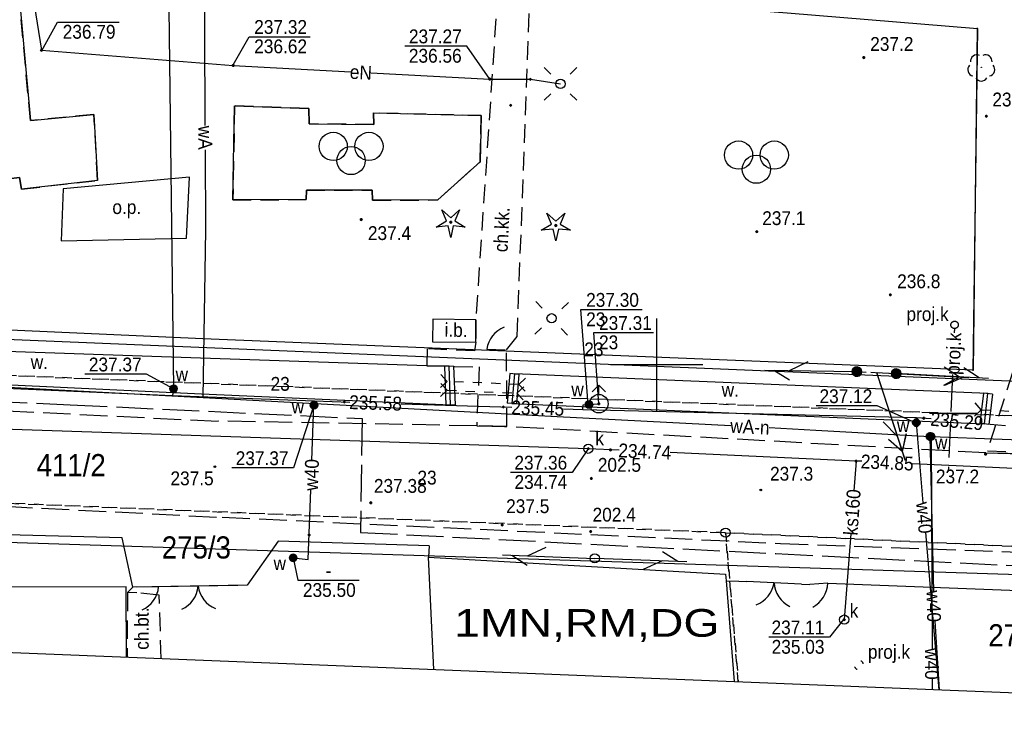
# Model space of a CAD drawing. Extents: x 6567718 to 6567944, y 5646915 to 5647067.
# Tile 2 of 6: x 6567765 to 6567819, y 5646930 to 5646969. Entities that reach past the tile are written whole.
import ezdxf
from ezdxf.enums import TextEntityAlignment as Align

# ---------------------------------------------------------------- set-up
doc = ezdxf.new("R2010")
doc.units = 0
doc.header["$MEASUREMENT"] = 0
for name, pattern in [('DGN_STYLE_2191', [1, -0.25, 0.5, -0.25]), ('DGN_STYLE_9021', [7.5, 3.75, 3.75]), ('KTCR02_05', [1.5, 1, -0.5]), ('KTJZ01_05', [2, 1.5, -0.5]), ('MZ050808', [0.8, 0.4, -0.4]), ('MZ052010', [1.5, 1, -0.5]), ('MZ05_512A', [1.75, -0.25, 0.5, -0.25, 0.5, -0.25]), ('SUPE_P_01_05', [2.5, 2, -0.5]), ('SUPK_P_01_05', [2.5, 2, -0.5])]:
    doc.linetypes.add(name, pattern=pattern)
for name, color, linetype in [('BDOT1', 7, 'CONTINUOUS'), ('EWID', 7, 'CONTINUOUS'), ('EWID_BUD', 7, 'CONTINUOUS'), ('GESUT1', 7, 'CONTINUOUS'), ('GESUT2', 7, 'CONTINUOUS'), ('PZAG', 7, 'CONTINUOUS'), ('REDAKCJA1', 7, 'CONTINUOUS')]:
    doc.layers.add(name, color=color, linetype=linetype)
doc.styles.add('STYLE-GEO_140', font='geo_140.shx', dxfattribs={"bigfont": 'geo_140big.shx'})
doc.styles.add('STYLE-SWISSNRW_1250', font='SWISSNRW_1250.shx')

# ---------------------------------------------------------------- blocks, each defined once
blk = doc.blocks.new('K100')
at = {"layer": 'REDAKCJA1', "color": 7, "linetype": 'Continuous'}
for p, q in [((0, -50), (0, 50)), ((50, 0), (-50, 0))]:
    blk.add_line(p, q, dxfattribs=at)
blk = doc.blocks.new('BUBS04_1')
at = {"layer": 'BDOT1', "color": 7, "linetype": 'Continuous'}
for centre in [(-1.92, 0.81), (1.88, 0.81), (-0.02, -0.69)]:
    blk.add_circle(centre, 1.5, dxfattribs=at)
blk = doc.blocks.new('BUBS00_1')
at = {"layer": 'BDOT1', "color": 7, "linetype": 'Continuous', "xscale": 1.700003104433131, "yscale": 1.700003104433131, "zscale": 1.700003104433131}
blk.add_blockref('BUBS04_1', (0, 0.1), dxfattribs=at)
blk = doc.blocks.new('KTOK04_1')
at = {"layer": 'BDOT1', "color": 7, "linetype": 'Continuous'}
blk.add_arc((5.07, -0.59), 5.1, 113.6742, 173.5133, dxfattribs=at)
blk = doc.blocks.new('KTOK02_3')
at = {"layer": 'BDOT1', "color": 7, "linetype": 'Continuous'}
for centre, radius, start, end in [((-5.08, -0.57), 5.1, 6.3344, 66.477), ((5.05, -0.57), 5.09, 113.4575, 173.73)]:
    blk.add_arc(centre, radius, start, end, dxfattribs=at)
blk = doc.blocks.new('KTOK04_2')
at = {"layer": 'BDOT1', "color": 7, "linetype": 'Continuous'}
blk.add_arc((5.06, -0.57), 5.1, 113.6744, 173.5135, dxfattribs=at)
blk = doc.blocks.new('KTOK02_4')
at = {"layer": 'BDOT1', "color": 7, "linetype": 'Continuous'}
for centre, radius, start, end in [((-5.07, -0.56), 5.1, 6.3349, 66.4775), ((5.06, -0.56), 5.09, 113.458, 173.7305)]:
    blk.add_arc(centre, radius, start, end, dxfattribs=at)
blk = doc.blocks.new('KTOK04_4')
at = {"layer": 'BDOT1', "color": 7, "linetype": 'Continuous'}
blk.add_arc((5.08, -0.59), 5.1, 113.6743, 173.5134, dxfattribs=at)
blk = doc.blocks.new('DWG_H0_10')
at = {"layer": 'BDOT1', "linetype": 'Continuous'}
blk.add_hatch(color=7, dxfattribs=at).paths.add_polyline_path([(-0.1, 0, 1), (0.1, 0, 1)], flags=16)
at = {"layer": 'BDOT1', "color": 7, "linetype": 'Continuous'}
blk.add_lwpolyline([(-0.1, 0, 1), (0.1, 0, 1)], format="xyb", close=True, dxfattribs=at)
blk = doc.blocks.new('OBOP01_1')
at = {"layer": 'BDOT1', "color": 7, "linetype": 'Continuous'}
blk.add_lwpolyline([(-0.97, 1.34), (0, 0.48), (0.97, 1.34), (0.46, 0.15), (1.58, -0.51), (0.28, -0.39), (0, -1.66), (-0.28, -0.39), (-1.58, -0.51), (-0.46, 0.15), (-0.97, 1.34)], dxfattribs=at)
blk.add_circle((0, 0), 0.1, dxfattribs=at)
blk.add_blockref('DWG_H0_10', (0, 0), dxfattribs=at)
blk = doc.blocks.new('OBOP02_1')
at = {"layer": 'BDOT1', "color": 7, "linetype": 'Continuous'}
blk.add_circle((0, 0), 0.01, dxfattribs=at)
for centre, start, end in [((-0.47, 0.65), 66, 186), ((0.47, 0.65), 354, 114), ((-0.76, -0.25), 138, 258), ((0.76, -0.25), 282, 42), ((0, -0.8), 210, 330)]:
    blk.add_arc(centre, 0.7, start, end, dxfattribs=at)
blk = doc.blocks.new('DWG_H0_11')
at = {"layer": 'BDOT1', "linetype": 'Continuous'}
blk.add_hatch(color=7, dxfattribs=at).paths.add_polyline_path([(0.09, 0, 1), (-0.09, 0, 1)], flags=16)
at = {"layer": 'BDOT1', "color": 7, "linetype": 'Continuous'}
blk.add_lwpolyline([(0.09, 0, 1), (-0.09, 0, 1)], format="xyb", close=True, dxfattribs=at)
blk = doc.blocks.new('RTPW01_1')
at = {"layer": 'BDOT1', "color": 7, "linetype": 'Continuous'}
blk.add_circle((0, 0), 0.09, dxfattribs=at)
blk.add_blockref('DWG_H0_11', (0, 0), dxfattribs=at)
blk = doc.blocks.new('DWG_H0_12')
at = {"layer": 'BDOT1', "linetype": 'Continuous'}
blk.add_hatch(color=7, dxfattribs=at).paths.add_polyline_path([(0.09, 0, 1), (-0.09, 0, 1)], flags=16)
at = {"layer": 'BDOT1', "color": 7, "linetype": 'Continuous'}
blk.add_lwpolyline([(0.09, 0, 1), (-0.09, 0, 1)], format="xyb", close=True, dxfattribs=at)
blk = doc.blocks.new('RTPW02_1')
at = {"layer": 'BDOT1', "color": 7, "linetype": 'Continuous'}
blk.add_circle((0, 0), 0.09, dxfattribs=at)
blk.add_blockref('DWG_H0_12', (0, 0), dxfattribs=at)
blk = doc.blocks.new('801_5')
at = {"layer": 'BDOT1', "linetype": 'Continuous'}
h = blk.add_hatch(color=7, dxfattribs=at)
edge = h.paths.add_edge_path()
edge.add_arc((-0.002, -0.004), 0.045, 0, 360)
at = {"layer": 'BDOT1', "color": 7, "linetype": 'Continuous'}
blk.add_circle((-0.002, -0.004), 0.045, dxfattribs=at)
blk = doc.blocks.new('DWG_H0_13')
at = {"layer": 'GESUT1', "linetype": 'Continuous'}
blk.add_hatch(color=235, dxfattribs=at).paths.add_polyline_path([(-0.85, 0.04, 1), (0.85, -0.04, 1)], flags=16)
at = {"layer": 'GESUT1', "color": 235, "linetype": 'Continuous'}
blk.add_lwpolyline([(-0.85, 0.04, 1), (0.85, -0.04, 1)], format="xyb", close=True, dxfattribs=at)
blk = doc.blocks.new('SUSM05_1')
at = {"layer": 'GESUT1', "color": 235, "linetype": 'Continuous'}
blk.add_circle((0, 0), 0.85, dxfattribs=at)
at = {"layer": 'GESUT1', "color": 235, "linetype": 'Continuous', "xscale": 0.9999882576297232, "yscale": 0.9999882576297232, "zscale": 0.9999882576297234, "rotation": 2.956602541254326}
blk.add_blockref('DWG_H0_13', (0, 0), dxfattribs=at)
blk = doc.blocks.new('DWG_H0_14')
at = {"layer": 'GESUT1', "linetype": 'Continuous'}
blk.add_hatch(color=235, dxfattribs=at).paths.add_polyline_path([(0.85, -0.04, 1), (-0.85, 0.04, 1)], flags=16)
at = {"layer": 'GESUT1', "color": 235, "linetype": 'Continuous'}
blk.add_lwpolyline([(0.85, -0.04, 1), (-0.85, 0.04, 1)], format="xyb", close=True, dxfattribs=at)
blk = doc.blocks.new('SUSM05_2')
at = {"layer": 'GESUT1', "color": 235, "linetype": 'Continuous'}
blk.add_circle((0, 0), 0.85, dxfattribs=at)
at = {"layer": 'GESUT1', "color": 235, "linetype": 'Continuous', "xscale": 0.9999882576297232, "yscale": 0.9999882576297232, "zscale": 0.9999882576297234, "rotation": 182.9566025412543}
blk.add_blockref('DWG_H0_14', (0, 0), dxfattribs=at)
blk = doc.blocks.new('SUSM01_2')
at = {"layer": 'GESUT1', "color": 235, "linetype": 'Continuous'}
for p, q in [((-1.77, 1.77), (-1.06, 1.06)), ((1.77, 1.77), (1.06, 1.06)), ((-1.77, -1.77), (-1.06, -1.06)), ((1.77, -1.77), (1.06, -1.06))]:
    blk.add_line(p, q, dxfattribs=at)
blk.add_circle((0, 0), 0.5, dxfattribs=at)
blk = doc.blocks.new('SUSM01_1')
at = {"layer": 'GESUT1', "color": 235, "linetype": 'Continuous'}
for p, q in [((-1.77, 1.77), (-1.06, 1.06)), ((1.77, 1.77), (1.06, 1.06)), ((-1.77, -1.77), (-1.06, -1.06)), ((1.77, -1.77), (1.06, -1.06))]:
    blk.add_line(p, q, dxfattribs=at)
blk.add_circle((0, 0), 0.5, dxfattribs=at)
blk = doc.blocks.new('SUSM04_1')
at = {"layer": 'GESUT1', "color": 235, "linetype": 'Continuous'}
blk.add_circle((0, 0), 0.5, dxfattribs=at)
blk = doc.blocks.new('BUIB04_1')
at = {"layer": 'GESUT1', "color": 235, "linetype": 'Continuous'}
blk.add_circle((0, 0), 0.5, dxfattribs=at)
blk = doc.blocks.new('SUPT01_1')
at = {"layer": 'GESUT1', "color": 30, "linetype": 'Continuous'}
for p, q in [((-0.01, 5), (-0.01, -5)), ((-0.01, 4), (-1.01, 2.3)), ((-0.01, 2.3), (0.99, 0.3))]:
    blk.add_line(p, q, dxfattribs=at)
blk = doc.blocks.new('SUPT00_1')
at = {"layer": 'GESUT1', "color": 30, "linetype": 'Continuous', "rotation": 270}
blk.add_blockref('SUPT01_1', (5, -0.01), dxfattribs=at)
blk = doc.blocks.new('SUPT01_2')
at = {"layer": 'GESUT1', "color": 30, "linetype": 'Continuous'}
for p, q in [((-0.01, 5), (-0.01, -5)), ((-0.01, 4), (-1.01, 2.3)), ((-0.01, 2.3), (0.99, 0.3))]:
    blk.add_line(p, q, dxfattribs=at)
blk = doc.blocks.new('SUPT00_2')
at = {"layer": 'GESUT1', "color": 30, "linetype": 'Continuous', "rotation": 270}
blk.add_blockref('SUPT01_2', (5, -0.01), dxfattribs=at)
blk = doc.blocks.new('SUPT01_4')
at = {"layer": 'GESUT1', "color": 30, "linetype": 'Continuous'}
for p, q in [((0, 5), (0, -5)), ((0, 4), (-1, 2.3)), ((0, 2.3), (1, 0.3))]:
    blk.add_line(p, q, dxfattribs=at)
blk = doc.blocks.new('SUPT00_4')
at = {"layer": 'GESUT1', "color": 30, "linetype": 'Continuous', "rotation": 270}
blk.add_blockref('SUPT01_4', (5, 0), dxfattribs=at)
blk = doc.blocks.new('SUPE04_6')
at = {"layer": 'GESUT1', "color": 230, "linetype": 'Continuous'}
for p, q in [((0.01, -5), (0.01, 5)), ((-0.99, 2.3), (0.01, 4)), ((0.01, 4), (1.01, 2.3))]:
    blk.add_line(p, q, dxfattribs=at)
blk = doc.blocks.new('SUPE00_6')
at = {"layer": 'GESUT1', "color": 230, "linetype": 'Continuous', "rotation": 270}
blk.add_blockref('SUPE04_6', (5, -0.01), dxfattribs=at)
blk = doc.blocks.new('SUPE04_7')
at = {"layer": 'GESUT1', "color": 230, "linetype": 'Continuous'}
for p, q in [((-0.01, -5), (-0.01, 5)), ((-1.01, 2.3), (-0.01, 4)), ((-0.01, 4), (0.99, 2.3))]:
    blk.add_line(p, q, dxfattribs=at)
blk = doc.blocks.new('SUPE00_7')
at = {"layer": 'GESUT1', "color": 230, "linetype": 'Continuous', "rotation": 270}
blk.add_blockref('SUPE04_7', (4.99, -0.02), dxfattribs=at)
blk = doc.blocks.new('SUPT01_5')
at = {"layer": 'GESUT1', "color": 30, "linetype": 'Continuous'}
for p, q in [((-0.01, 5), (-0.01, -5)), ((-0.01, 4), (-1.01, 2.3)), ((-0.01, 2.3), (0.99, 0.3))]:
    blk.add_line(p, q, dxfattribs=at)
blk = doc.blocks.new('SUPT00_5')
at = {"layer": 'GESUT1', "color": 30, "linetype": 'Continuous', "rotation": 270}
blk.add_blockref('SUPT01_5', (5, -0.01), dxfattribs=at)
blk = doc.blocks.new('SUPT01_6')
at = {"layer": 'GESUT1', "color": 30, "linetype": 'Continuous'}
for p, q in [((0, 4.99), (0, -5.01)), ((0, 3.99), (-1, 2.29)), ((0, 2.29), (1, 0.29))]:
    blk.add_line(p, q, dxfattribs=at)
blk = doc.blocks.new('SUPT00_6')
at = {"layer": 'GESUT1', "color": 30, "linetype": 'Continuous', "rotation": 270}
blk.add_blockref('SUPT01_6', (5.01, 0), dxfattribs=at)
blk = doc.blocks.new('DWG_H0_15')
at = {"layer": 'GESUT1', "linetype": 'Continuous'}
blk.add_hatch(color=202, dxfattribs=at).paths.add_polyline_path([(0, -0.4, 1), (0, 0.4, 1)], flags=16)
at = {"layer": 'GESUT1', "color": 202, "linetype": 'Continuous'}
blk.add_lwpolyline([(0, -0.4, 1), (0, 0.4, 1)], format="xyb", close=True, dxfattribs=at)
blk = doc.blocks.new('SUUS25_1')
at = {"layer": 'GESUT1', "color": 202, "linetype": 'Continuous'}
blk.add_circle((0, 0), 0.4, dxfattribs=at)
at = {"layer": 'GESUT1', "color": 202, "linetype": 'Continuous', "xscale": 0.9999999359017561, "yscale": 0.9999999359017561, "zscale": 0.9999999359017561, "rotation": 89.75187085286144}
blk.add_blockref('DWG_H0_15', (0, 0), dxfattribs=at)
blk = doc.blocks.new('DWG_H0_22')
at = {"layer": 'GESUT1', "linetype": 'Continuous'}
blk.add_hatch(color=202, dxfattribs=at).paths.add_polyline_path([(0.4, 0, 1), (-0.4, 0, 1)], flags=16)
at = {"layer": 'GESUT1', "color": 202, "linetype": 'Continuous'}
blk.add_lwpolyline([(0.4, 0, 1), (-0.4, 0, 1)], format="xyb", close=True, dxfattribs=at)
blk = doc.blocks.new('SUUS25_7')
at = {"layer": 'GESUT1', "color": 202, "linetype": 'Continuous'}
blk.add_circle((0, 0), 0.4, dxfattribs=at)
blk.add_blockref('DWG_H0_22', (0, 0), dxfattribs=at)
blk = doc.blocks.new('SUUS22_1')
at = {"layer": 'GESUT1', "color": 202, "linetype": 'Continuous'}
blk.add_circle((0, 0), 0.5, dxfattribs=at)
blk = doc.blocks.new('DWG_H0_23')
at = {"layer": 'GESUT1', "linetype": 'Continuous'}
blk.add_hatch(color=202, dxfattribs=at).paths.add_polyline_path([(0.4, 0, 1), (-0.4, 0, 1)], flags=16)
at = {"layer": 'GESUT1', "color": 202, "linetype": 'Continuous'}
blk.add_lwpolyline([(0.4, 0, 1), (-0.4, 0, 1)], format="xyb", close=True, dxfattribs=at)
blk = doc.blocks.new('SUUS25_8')
at = {"layer": 'GESUT1', "color": 202, "linetype": 'Continuous'}
blk.add_circle((0, 0), 0.4, dxfattribs=at)
at = {"layer": 'GESUT1', "color": 202, "linetype": 'Continuous', "xscale": 0.9999954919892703, "yscale": 0.9999954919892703, "zscale": 0.9999954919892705, "rotation": 0.6296689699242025}
blk.add_blockref('DWG_H0_23', (0, 0), dxfattribs=at)
blk = doc.blocks.new('SUUS02_1')
at = {"layer": 'GESUT1', "color": 202, "linetype": 'Continuous'}
for p, q in [((0, 2), (-0.71, 1.29)), ((0, 1), (0, 2)), ((0, 2), (0.71, 1.29))]:
    blk.add_line(p, q, dxfattribs=at)
blk.add_circle((0, 0), 1, dxfattribs=at)
blk = doc.blocks.new('DWG_H0_24')
at = {"layer": 'GESUT1', "linetype": 'Continuous'}
blk.add_hatch(color=202, dxfattribs=at).paths.add_polyline_path([(0.4, 0, 1), (-0.4, 0, 1)], flags=16)
at = {"layer": 'GESUT1', "color": 202, "linetype": 'Continuous'}
blk.add_lwpolyline([(0.4, 0, 1), (-0.4, 0, 1)], format="xyb", close=True, dxfattribs=at)
blk = doc.blocks.new('SUUS25_9')
at = {"layer": 'GESUT1', "color": 202, "linetype": 'Continuous'}
blk.add_circle((0, 0), 0.4, dxfattribs=at)
at = {"layer": 'GESUT1', "color": 202, "linetype": 'Continuous', "xscale": 0.9999991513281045, "yscale": 0.9999991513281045, "zscale": 0.9999991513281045, "rotation": 0.6584879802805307}
blk.add_blockref('DWG_H0_24', (0, 0), dxfattribs=at)
blk = doc.blocks.new('DWG_H0_25')
at = {"layer": 'GESUT1', "linetype": 'Continuous'}
blk.add_hatch(color=202, dxfattribs=at).paths.add_polyline_path([(0.4, 0.04, 1), (-0.4, -0.02, 1)], flags=16)
at = {"layer": 'GESUT1', "color": 202, "linetype": 'Continuous'}
blk.add_lwpolyline([(0.4, 0.04, 1), (-0.4, -0.02, 1)], format="xyb", close=True, dxfattribs=at)
blk = doc.blocks.new('SUUS25_10')
at = {"layer": 'GESUT1', "color": 202, "linetype": 'Continuous'}
blk.add_circle((0, 0.01), 0.4, dxfattribs=at)
at = {"layer": 'GESUT1', "color": 202, "linetype": 'Continuous', "xscale": 0.9999956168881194, "yscale": 0.9999956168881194, "zscale": 0.9999956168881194, "rotation": 356.0545934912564}
blk.add_blockref('DWG_H0_25', (0, 0), dxfattribs=at)
blk = doc.blocks.new('DWG_H0_28')
at = {"layer": 'GESUT1', "linetype": 'Continuous'}
blk.add_hatch(color=5, dxfattribs=at).paths.add_polyline_path([(0.08, -0.01, 1), (-0.1, -0.01, 1)], flags=16)
at = {"layer": 'GESUT1', "color": 5, "linetype": 'Continuous'}
blk.add_lwpolyline([(0.08, -0.01, 1), (-0.1, -0.01, 1)], format="xyb", close=True, dxfattribs=at)
blk = doc.blocks.new('SUPS02_1')
at = {"layer": 'GESUT1', "color": 5, "linetype": 'Continuous'}
blk.add_circle((-0.01, -0.01), 0.09, dxfattribs=at)
blk.add_blockref('DWG_H0_28', (0, 0), dxfattribs=at)
blk = doc.blocks.new('DWG_H0_26')
at = {"layer": 'GESUT1', "linetype": 'Continuous'}
blk.add_hatch(color=230, dxfattribs=at).paths.add_polyline_path([(0.09, 0, 1), (-0.09, 0, 1)], flags=16)
at = {"layer": 'GESUT1', "color": 230, "linetype": 'Continuous'}
blk.add_lwpolyline([(0.09, 0, 1), (-0.09, 0, 1)], format="xyb", close=True, dxfattribs=at)
blk = doc.blocks.new('SUPS01_1')
at = {"layer": 'GESUT1', "color": 230, "linetype": 'Continuous'}
blk.add_circle((0, 0), 0.09, dxfattribs=at)
blk.add_blockref('DWG_H0_26', (0, 0), dxfattribs=at)
blk = doc.blocks.new('DWG_H0_27')
at = {"layer": 'GESUT1', "linetype": 'Continuous'}
blk.add_hatch(color=44, dxfattribs=at).paths.add_polyline_path([(-0.09, 0, 1), (0.09, 0, 1)], flags=16)
at = {"layer": 'GESUT1', "color": 44, "linetype": 'Continuous'}
blk.add_lwpolyline([(-0.09, 0, 1), (0.09, 0, 1)], format="xyb", close=True, dxfattribs=at)
blk = doc.blocks.new('SUPS00_1')
at = {"layer": 'GESUT1', "color": 44, "linetype": 'Continuous'}
blk.add_circle((0, 0), 0.09, dxfattribs=at)
blk.add_blockref('DWG_H0_27', (0, 0), dxfattribs=at)
blk = doc.blocks.new('SUUS_P_1')
at = {"layer": 'GESUT2', "color": 44, "linetype": 'MZ050808'}
for start, end in [(18.9108, 108.8394), (199.0551, 288.9824)]:
    blk.add_arc((0, 0), 0.5, start, end, dxfattribs=at)
blk = doc.blocks.new('EGBP04_1')
at = {"layer": 'EWID', "color": 92, "linetype": 'Continuous'}
blk.add_circle((0, 0), 0.5, dxfattribs=at)

msp = doc.modelspace()

# ---------------------------------------------------------------- linework, layer by layer
at = {"layer": 'BDOT1', "color": 7, "linetype": 'Continuous'}
for p, q in [((6567788.64, 5646949.1), (6567788.302, 5646949.469)), ((6567792.52, 5646948.93), (6567792.889, 5646949.268)), ((6567788.64, 5646949.1), (6567788.271, 5646948.762)), ((6567788.64, 5646948.62), (6567788.301, 5646948.989)), ((6567789.523, 5646949.061), (6567789.023, 5646949.083)), ((6567790.522, 5646949.018), (6567790.022, 5646949.039)), ((6567791.521, 5646948.974), (6567791.021, 5646948.996)), ((6567792.52, 5646948.93), (6567792.02, 5646948.952)), ((6567792.42, 5646948.46), (6567792.789, 5646948.799)), ((6567792.52, 5646948.93), (6567792.858, 5646948.561)), ((6567788.64, 5646948.62), (6567788.271, 5646948.281)), ((6567788.64, 5646948.62), (6567789.14, 5646948.599)), ((6567789.639, 5646948.578), (6567790.139, 5646948.557)), ((6567790.638, 5646948.535), (6567791.138, 5646948.514)), ((6567791.637, 5646948.493), (6567792.137, 5646948.472)), ((6567792.42, 5646948.46), (6567792.759, 5646948.091)), ((6567817.59, 5646947.56), (6567817.22, 5646947.223)), ((6567817.59, 5646947.56), (6567817.253, 5646947.93)), ((6567817.59, 5646947.56), (6567818.089, 5646947.537)), ((6567818.589, 5646947.514), (6567819.088, 5646947.491))]:
    msp.add_line(p, q, dxfattribs=at)
for points in [[(6567769.49, 5646963.57), (6567769.69, 5646959.99), (6567765.56, 5646959.52), (6567765.45, 5646960.15), (6567761.58, 5646959.68), (6567760.64, 5646970.96), (6567765.29, 5646971.57), (6567766.05, 5646963.23), (6567769.49, 5646963.57)], [(6567790.48, 5646963.51), (6567790.42, 5646961), (6567788.13, 5646958.93), (6567784.6, 5646958.92), (6567784.58, 5646959.46), (6567781.01, 5646959.47), (6567780.99, 5646958.95), (6567777.02, 5646958.94), (6567777.12, 5646964.03), (6567781.14, 5646963.89), (6567781.15, 5646963.05), (6567784.66, 5646963.02), (6567784.64, 5646963.65), (6567790.48, 5646963.51)], [(6567790.783, 5646950.847), (6567791.779, 5646950.811)], [(6567788.99, 5646949.93), (6567788.49, 5646949.91)], [(6567788.49, 5646949.91), (6567788.57, 5646947.81)], [(6567788.99, 5646949.93), (6567789.07, 5646947.83)], [(6567792.031, 5646949.522), (6567791.891, 5646947.922)], [(6567792.529, 5646949.478), (6567792.031, 5646949.522)], [(6567792.529, 5646949.478), (6567792.389, 5646947.878)], [(6567817.702, 5646948.469), (6567817.512, 5646946.829)], [(6567818.198, 5646948.411), (6567817.702, 5646948.469)], [(6567818.198, 5646948.411), (6567818.008, 5646946.771)], [(6567789.07, 5646947.83), (6567788.57, 5646947.81)], [(6567792.389, 5646947.878), (6567791.891, 5646947.922)], [(6567790.24, 5646946.69), (6567791.87, 5646946.65)], [(6567818.008, 5646946.771), (6567817.512, 5646946.829)], [(6567817.84, 5646945.22), (6567823.76, 5646945.06)], [(6567773.001, 5646937.965), (6567771.81, 5646937.944)], [(6567777.286, 5646938.041), (6567773.001, 5646937.965)], [(6567807.849, 5646938.111), (6567804.871, 5646938.25)], [(6567809.274, 5646938.16), (6567808.29, 5646938.09)]]:
    msp.add_lwpolyline(points, dxfattribs=at)
at = {"layer": 'BDOT1', "color": 7, "linetype": 'MZ052010'}
for points in [[(6567760.64, 5646970.96), (6567761.58, 5646959.68), (6567765.45, 5646960.15), (6567765.56, 5646959.52), (6567769.69, 5646959.99), (6567769.49, 5646963.57), (6567766.05, 5646963.23), (6567765.29, 5646971.57)], [(6567777.12, 5646964.03), (6567777.02, 5646958.94), (6567780.99, 5646958.95), (6567781.01, 5646959.47), (6567784.58, 5646959.46), (6567784.6, 5646958.92), (6567788.13, 5646958.93), (6567790.42, 5646961), (6567790.48, 5646963.51), (6567784.64, 5646963.65), (6567784.66, 5646963.02), (6567781.15, 5646963.05), (6567781.14, 5646963.89)]]:
    msp.add_lwpolyline(points, close=True, dxfattribs=at)
at = {"layer": 'BDOT1', "color": 7, "linetype": 'KTCR02_05'}
for points in [[(6567787.53, 5646949.94), (6567790.37, 5646949.88), (6567790.24, 5646946.69), (6567791.87, 5646946.65), (6567791.86, 5646950.81), (6567792.44, 5646951.54), (6567793.12, 5646970.12), (6567791.38, 5646970.24), (6567790.19, 5646952.43), (6567790.19, 5646951.22), (6567790.12, 5646950.76), (6567787.55, 5646950.86)], [(6567817.92, 5646945.33), (6567823.82, 5646945.15), (6567822.54, 5646949.25), (6567822.61, 5646952.14), (6567823.51, 5646952.91), (6567825.99, 5646952.73), (6567826, 5646950.66), (6567830.11, 5646950.6), (6567830.25, 5646957.02), (6567824.37, 5646957.04), (6567822.67, 5646958.1), (6567822.71, 5646959.6), (6567819.37, 5646959.66), (6567819.28, 5646949.58)]]:
    msp.add_lwpolyline(points, close=True, dxfattribs=at)
at = {"layer": 'BDOT1', "color": 7, "linetype": 'DGN_STYLE_9021'}
for points in [[(6567793.12, 5646970.12), (6567796.16, 5646969.94), (6567807.07, 5646969.08), (6567817.38, 5646968.22)], [(6567817.37, 5646968.26), (6567817.15, 5646949.7), (6567775.39, 5646951.41)], [(6567817.38, 5646968.22), (6567817.13, 5646949.67)], [(6567775.39, 5646951.41), (6567754.08, 5646952.37), (6567752.77, 5646965.64)], [(6567771.31, 5646937.65), (6567771.6, 5646937.94), (6567771.02, 5646940.63), (6567746.8, 5646941.26), (6567747.28, 5646935.11)], [(6567779.48, 5646940.44), (6567777.79, 5646938.05), (6567771.6, 5646937.94)], [(6567787.66, 5646940.19), (6567779.48, 5646940.44)], [(6567787.66, 5646940.19), (6567787.63, 5646939.57), (6567803.72, 5646938.66)], [(6567787.912, 5646933.48), (6567787.63, 5646939.57)], [(6567803.72, 5646938.66), (6567803.76, 5646938.29), (6567804.19, 5646932.83)], [(6567803.76, 5646938.29), (6567804.44, 5646938.27), (6567804.871, 5646938.25)], [(6567807.849, 5646938.111), (6567808.29, 5646938.09)], [(6567809.274, 5646938.16), (6567809.28, 5646938.16), (6567823.84, 5646937.61), (6567823.78, 5646938.12)]]:
    msp.add_lwpolyline(points, dxfattribs=at)
at = {"layer": 'BDOT1', "color": 7, "linetype": 'KTJZ01_05'}
for points in [[(6567776.22, 5646946.92), (6567755.69, 5646947.94), (6567753.35, 5646949.66), (6567751.55, 5646952.88), (6567750.55, 5646965.68), (6567745.84, 5646965.1), (6567746.8, 5646953.77), (6567746.76, 5646952.21), (6567746.21, 5646950.43), (6567744.59, 5646948.29)], [(6567866.01, 5646943.32), (6567823.76, 5646945.06), (6567817.84, 5646945.22), (6567791.87, 5646946.65), (6567790.24, 5646946.69), (6567776.22, 5646946.95)], [(6567732.87, 5646943.76), (6567746.68, 5646943.25), (6567776.45, 5646941.73)], [(6567776.45, 5646941.74), (6567806.71, 5646940.32), (6567866.48, 5646938.1)]]:
    msp.add_lwpolyline(points, dxfattribs=at)
at = {"layer": 'BDOT1', "color": 7, "linetype": 'Continuous'}
for points in [[(6567767.82, 5646959.54), (6567767.72, 5646956.71), (6567774.51, 5646956.86), (6567774.68, 5646960.16)], [(6567767.82, 5646959.54), (6567767.72, 5646956.71), (6567774.51, 5646956.86), (6567774.68, 5646960.16)], [(6567787.85, 5646951.25), (6567790.19, 5646951.22), (6567790.19, 5646952.43), (6567787.87, 5646952.48)], [(6567754.67, 5646949.4), (6567775.32, 5646948.43), (6567788.82, 5646947.82), (6567788.74, 5646949.92), (6567787.53, 5646949.94), (6567775.27, 5646950.35), (6567754.71, 5646951.07)], [(6567792.14, 5646947.9), (6567817.76, 5646946.8), (6567817.95, 5646948.44), (6567792.28, 5646949.5)]]:
    msp.add_lwpolyline(points, close=True, dxfattribs=at)
at = {"layer": 'BDOT1', "color": 7, "linetype": 'KTCR02_05'}
msp.add_lwpolyline([(6567773.14, 5646934.07), (6567773.03, 5646937.51), (6567771.82, 5646937.64), (6567771.31, 5646937.65), (6567771.29, 5646934.15)], dxfattribs=at)
at = {"layer": 'EWID', "color": 92, "linetype": 'DGN_STYLE_2191'}
for p, q in [((6567752.41, 5646949.92), (6567823.25, 5646947.076)), ((6567823.25, 5646947.076), (6567752.41, 5646949.92)), ((6567803.73, 5646940.9), (6567746.94, 5646943.23)), ((6567746.94, 5646943.23), (6567803.73, 5646940.9)), ((6567823.7, 5646939.95), (6567803.73, 5646940.9)), ((6567803.73, 5646940.9), (6567823.7, 5646939.95)), ((6567803.73, 5646940.9), (6567804.42, 5646932.82)), ((6567804.42, 5646932.82), (6567803.73, 5646940.9))]:
    msp.add_line(p, q, dxfattribs=at)
at = {"layer": 'EWID_BUD', "color": 7, "linetype": 'Continuous'}
msp.add_lwpolyline([(6567771.25, 5646934.15), (6567771.24, 5646937.97), (6567757.05, 5646937.94), (6567757.08, 5646934.72)], dxfattribs=at)
at = {"layer": 'GESUT1', "color": 5, "linetype": 'Continuous'}
for points in [[(6567775.529, 5646962.961), (6567775.47, 5646978.9), (6567777.577, 5646978.9)], [(6567773.552, 5646969.315), (6567773.81, 5646948.7), (6567773.75, 5646948.34)], [(6567775.42, 5646948.22), (6567775.55, 5646957.32), (6567775.534, 5646961.651)], [(6567796.86, 5646947.89), (6567796.59, 5646951.74), (6567799.82, 5646951.74)], [(6567732.374, 5646949.436), (6567745.27, 5646949.69), (6567763.47, 5646948.85), (6567775.42, 5646948.22), (6567794.61, 5646947.19), (6567804.01, 5646946.701)], [(6567735.53, 5646950.01), (6567773.75, 5646948.34), (6567781.45, 5646948.04), (6567783.37, 5646947.98)], [(6567773.81, 5646948.7), (6567772.35, 5646949.49), (6567769, 5646949.49)], [(6567781.31, 5646944.83), (6567781.42, 5646947.81), (6567781.45, 5646948.04)], [(6567786.14, 5646947.89), (6567792.15, 5646947.7)], [(6567794.95, 5646947.61), (6567795.99, 5646947.58), (6567814.08, 5646947.15)], [(6567795.99, 5646947.58), (6567796.01, 5646947.82), (6567796.33, 5646947.85), (6567796.86, 5646947.89)], [(6567814.443, 5646942.513), (6567814.07, 5646946.86), (6567814.08, 5646947.15)], [(6567814.08, 5646947.15), (6567814.87, 5646947.08)], [(6567806.087, 5646946.592), (6567808.63, 5646946.46), (6567814.8, 5646946.114), (6567814.87, 5646946.11), (6567826.41, 5646945.68), (6567827.68, 5646945.57), (6567840.8, 5646945.04), (6567842.03, 5646944.93), (6567851.89, 5646944.48), (6567864.28, 5646943.95), (6567865.957, 5646943.868)], [(6567817.65, 5646946.82), (6567818.9, 5646946.71)], [(6567814.8, 5646946.114), (6567815, 5646937.719)], [(6567814.87, 5646946.11), (6567814.919, 5646934.592)], [(6567780.29, 5646939.54), (6567781.11, 5646939.44), (6567781.25, 5646943.23)], [(6567815.311, 5646932.381), (6567814.579, 5646940.919)], [(6567780.29, 5646939.54), (6567780.54, 5646938.32), (6567783.86, 5646938.32)], [(6567815.07, 5646936.107), (6567815.307, 5646932.381)], [(6567814.926, 5646932.992), (6567814.928, 5646932.396)]]:
    msp.add_lwpolyline(points, dxfattribs=at)
at = {"layer": 'GESUT1', "color": 230, "linetype": 'Continuous'}
for points in [[(6567759.83, 5646969.92), (6567759.69, 5646971.43), (6567760.06, 5646971.6), (6567765.81, 5646972.36), (6567766.65, 5646967.04), (6567777.04, 5646966.22), (6567783.41, 5646965.88)], [(6567766.65, 5646967), (6567767.52, 5646968.57), (6567770.86, 5646968.57)], [(6567777.04, 5646966.26), (6567777.9, 5646967.78), (6567781.21, 5646967.78)], [(6567790.95, 5646965.48), (6567789.7, 5646967.27), (6567786.35, 5646967.27)], [(6567784.51, 5646965.82), (6567790.95, 5646965.48), (6567793.15, 5646965.47), (6567794.78, 5646965.22)]]:
    msp.add_lwpolyline(points, dxfattribs=at)
at = {"layer": 'GESUT1', "color": 202, "linetype": 'Continuous'}
for points in [[(6567796.28, 5646947.85), (6567795.89, 5646952.99), (6567799.21, 5646952.99)], [(6567781.42, 5646947.81), (6567780.31, 5646944.41), (6567776.96, 5646944.41)], [(6567814.02, 5646946.86), (6567811.95, 5646947.77), (6567808.64, 5646947.77)]]:
    msp.add_lwpolyline(points, dxfattribs=at)
at = {"layer": 'GESUT1', "color": 202, "linetype": 'MZ05_512A'}
msp.add_lwpolyline([(6567810.85, 5646949.63), (6567812.98, 5646949.52)], dxfattribs=at)
at = {"layer": 'GESUT1', "color": 44, "linetype": 'Continuous'}
for points in [[(6567815.934, 5646947.333), (6567814.783, 5646947.383), (6567817.345, 5646947.383)], [(6567796.29, 5646945.45), (6567759.14, 5646946.69)], [(6567796.29, 5646945.45), (6567795.42, 5646944.17), (6567792.08, 5646944.17)], [(6567797.96, 5646945.37), (6567796.29, 5646945.45)], [(6567811.11, 5646944.77), (6567810.8, 5646944.78), (6567800.73, 5646945.24)], [(6567810.8, 5646944.78), (6567810.68, 5646943.17)], [(6567833.95, 5646943.71), (6567829.59, 5646943.91), (6567813.87, 5646944.64)], [(6567810.51, 5646940.84), (6567810.16, 5646936.19)], [(6567810.12, 5646936.19), (6567809.36, 5646935.24), (6567806.07, 5646935.24)]]:
    msp.add_lwpolyline(points, dxfattribs=at)
at = {"layer": 'GESUT2', "color": 44, "linetype": 'SUPK_P_01_05'}
for points in [[(6567816.341, 5646952.161), (6567816.341, 5646952.147), (6567816.34, 5646952.133), (6567816.337, 5646952.119), (6567816.334, 5646952.106), (6567816.329, 5646952.093), (6567816.324, 5646952.08), (6567816.318, 5646952.067), (6567816.311, 5646952.055), (6567816.303, 5646952.043), (6567816.295, 5646952.032), (6567816.285, 5646952.022), (6567816.275, 5646952.012), (6567816.265, 5646952.003), (6567816.253, 5646951.995), (6567816.241, 5646951.988), (6567816.229, 5646951.981), (6567816.216, 5646951.976), (6567816.203, 5646951.971), (6567816.19, 5646951.967), (6567816.176, 5646951.964), (6567816.162, 5646951.962), (6567816.148, 5646951.961), (6567816.134, 5646951.961), (6567816.121, 5646951.962), (6567816.107, 5646951.964), (6567816.093, 5646951.967), (6567816.08, 5646951.971), (6567816.067, 5646951.976), (6567816.054, 5646951.981), (6567816.041, 5646951.988), (6567816.03, 5646951.995), (6567816.018, 5646952.003), (6567816.008, 5646952.012), (6567815.998, 5646952.022), (6567815.988, 5646952.032), (6567815.98, 5646952.043), (6567815.972, 5646952.055), (6567815.965, 5646952.067), (6567815.959, 5646952.08), (6567815.954, 5646952.093), (6567815.949, 5646952.106), (6567815.946, 5646952.119), (6567815.943, 5646952.133), (6567815.942, 5646952.147), (6567815.941, 5646952.161), (6567815.942, 5646952.175), (6567815.943, 5646952.189), (6567815.946, 5646952.203), (6567815.949, 5646952.216), (6567815.954, 5646952.229), (6567815.959, 5646952.242), (6567815.965, 5646952.255), (6567815.972, 5646952.267), (6567815.98, 5646952.279), (6567815.988, 5646952.29), (6567815.998, 5646952.3), (6567816.008, 5646952.31), (6567816.018, 5646952.319), (6567816.03, 5646952.327), (6567816.041, 5646952.334), (6567816.054, 5646952.341), (6567816.067, 5646952.346), (6567816.08, 5646952.351), (6567816.093, 5646952.355), (6567816.107, 5646952.358), (6567816.121, 5646952.36), (6567816.134, 5646952.361), (6567816.148, 5646952.361), (6567816.162, 5646952.36), (6567816.176, 5646952.358), (6567816.19, 5646952.355), (6567816.203, 5646952.351), (6567816.216, 5646952.346), (6567816.229, 5646952.341), (6567816.241, 5646952.334), (6567816.253, 5646952.327), (6567816.265, 5646952.319), (6567816.275, 5646952.31), (6567816.285, 5646952.3), (6567816.295, 5646952.29), (6567816.303, 5646952.279), (6567816.311, 5646952.267), (6567816.318, 5646952.255), (6567816.324, 5646952.242), (6567816.329, 5646952.229), (6567816.334, 5646952.216), (6567816.337, 5646952.203), (6567816.34, 5646952.189), (6567816.341, 5646952.175), (6567816.341, 5646952.161)], [(6567816.133, 5646951.961), (6567816.123, 5646951.734)], [(6567816.026, 5646949.467), (6567815.801, 5646944.224)]]:
    msp.add_lwpolyline(points, dxfattribs=at)
at = {"layer": 'GESUT2', "color": 230, "linetype": 'SUPE_P_01_05'}
msp.add_lwpolyline([(6567746.147, 5646948.866), (6567743.906, 5646948.972), (6567768.211, 5646947.829), (6567784.029, 5646947.086), (6567783.943, 5646940.913), (6567806.461, 5646939.771), (6567821.151, 5646939.027), (6567827.342, 5646938.827), (6567821.151, 5646939.027), (6567849.186, 5646938.121), (6567858.362, 5646937.824)], dxfattribs=at)
at = {"layer": 'PZAG', "color": 53, "linetype": 'Continuous'}
for points in [[(6567732.08, 5646952.75), (6567865.66, 5646947.19)], [(6567733.08, 5646941.4), (6567866.56, 5646937.13)]]:
    msp.add_lwpolyline(points, dxfattribs=at)
at = {"layer": 'REDAKCJA1', "color": 133, "linetype": 'Continuous'}
msp.add_lwpolyline([(6567725.089, 5647031.92), (6567733.591, 5646935.664), (6567867.179, 5646930.3), (6567857.819, 5647034.168)], close=True, dxfattribs=at)

# ---------------------------------------------------------------- block references
at = {"layer": 'BDOT1', "color": 7, "linetype": 'Continuous'}
for name, p, xscale, yscale, zscale in [('OBOP02_1', (6567817.59, 5646966.12), 0.5, 0.5, 0.5), ('RTPW01_1', (6567811.22, 5646966.65), 0.5, 0.5, 0.5), ('RTPW01_1', (6567792.08, 5646964.06), 0.5, 0.5, 0.5), ('RTPW01_1', (6567817.86, 5646963.47), 0.5, 0.5, 0.5), ('BUBS00_1', (6567783.44, 5646961.39), 0.2999981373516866, 0.2999981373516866, 0.2999981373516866), ('BUBS00_1', (6567805.41, 5646960.92), 0.2999981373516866, 0.2999981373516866, 0.2999981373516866), ('OBOP01_1', (6567788.83, 5646957.72), 0.5, 0.5, 0.5), ('RTPW01_1', (6567783.98, 5646957.87), 0.5, 0.5, 0.5), ('OBOP01_1', (6567794.53, 5646957.55), 0.5, 0.5, 0.5), ('RTPW01_1', (6567805.42, 5646957.21), 0.5, 0.5, 0.5), ('RTPW01_1', (6567812.66, 5646953.79), 0.5, 0.5, 0.5), ('RTPW01_1', (6567817.82, 5646945.16), 0.5, 0.5, 0.5), ('RTPW01_1', (6567796.45, 5646943.84), 0.5, 0.5, 0.5), ('RTPW02_1', (6567784.5, 5646942.52), 0.5, 0.5, 0.5), ('RTPW01_1', (6567791.62, 5646941.32), 0.5, 0.5, 0.5), ('RTPW01_1', (6567796.42, 5646940.96), 0.5, 0.5, 0.5)]:
    msp.add_blockref(name, p, dxfattribs=dict(at, xscale=xscale, yscale=yscale, zscale=zscale))
for name, p, xscale, yscale, zscale, rotation in [('KTOK04_4', (6567790.78, 5646950.85), 0.3000001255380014, 0.3000001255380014, 0.3000001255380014, 357.9451640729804), ('KTOK04_1', (6567773, 5646937.96), 0.2999989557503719, 0.2999989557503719, 0.2999989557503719, 181.0183618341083), ('KTOK02_3', (6567775.14, 5646938), 0.2999989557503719, 0.2999989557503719, 0.2999989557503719, 181.0183618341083), ('KTOK02_4', (6567806.36, 5646938.18), 0.2999995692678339, 0.2999995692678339, 0.2999995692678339, 177.3229709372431), ('KTOK04_2', (6567809.27, 5646938.16), 0.3000002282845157, 0.3000002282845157, 0.3000002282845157, 184.0445572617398)]:
    msp.add_blockref(name, p, dxfattribs=dict(at, xscale=xscale, yscale=yscale, zscale=zscale, rotation=rotation))
for p in [(6567776.05, 5646944.48), (6567805.64, 5646943.22)]:
    msp.add_blockref('801_5', p, dxfattribs=at)
at = {"layer": 'EWID', "color": 92, "linetype": 'Continuous', "xscale": 0.5, "yscale": 0.5, "zscale": 0.5}
msp.add_blockref('EGBP04_1', (6567803.73, 5646940.9), dxfattribs=at)
at = {"layer": 'GESUT1', "color": 230, "linetype": 'Continuous', "xscale": 0.5, "yscale": 0.5, "zscale": 0.5}
for p in [(6567766.65, 5646967.04), (6567777.04, 5646966.22), (6567790.95, 5646965.48), (6567793.15, 5646965.47)]:
    msp.add_blockref('SUPS01_1', p, dxfattribs=at)
at = {"layer": 'GESUT1', "color": 235, "linetype": 'Continuous', "xscale": 0.5, "yscale": 0.5, "zscale": 0.5}
for name, p in [('SUSM01_1', (6567794.78, 5646965.22)), ('SUSM04_1', (6567810.85, 5646949.63)), ('SUSM04_1', (6567812.98, 5646949.52)), ('BUIB04_1', (6567796.64, 5646939.51))]:
    msp.add_blockref(name, p, dxfattribs=at)
at = {"layer": 'GESUT1', "color": 235, "linetype": 'Continuous'}
for name, p, xscale, yscale, zscale, rotation in [('SUSM01_2', (6567794.3, 5646952.52), 0.5000018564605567, 0.5000018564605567, 0.5000018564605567, 358.000166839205), ('SUSM05_1', (6567810.85, 5646949.63), 0.3000016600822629, 0.3000016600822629, 0.3000016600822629, 357.0433974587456), ('SUSM05_2', (6567812.98, 5646949.52), 0.3000016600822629, 0.3000016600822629, 0.3000016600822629, 177.0433974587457)]:
    msp.add_blockref(name, p, dxfattribs=dict(at, xscale=xscale, yscale=yscale, zscale=zscale, rotation=rotation))
at = {"layer": 'GESUT1', "color": 30, "linetype": 'Continuous'}
for name, p, xscale, yscale, zscale, rotation in [('SUPT00_4', (6567810.85, 5646949.63), 0.5000003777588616, 0.5000003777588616, 0.5000003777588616, 179.105634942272), ('SUPT00_5', (6567811.92, 5646949.58), 0.4999994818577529, 0.4999994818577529, 0.4999994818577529, 288.0166329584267), ('SUPT00_6', (6567812.98, 5646949.52), 0.5000022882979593, 0.5000022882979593, 0.5000022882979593, 356.9965517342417), ('SUPT00_2', (6567796.64, 5646939.51), 0.500001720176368, 0.500001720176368, 0.500001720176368, 177.8389104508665), ('SUPT00_1', (6567796.64, 5646939.51), 0.5000018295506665, 0.5000018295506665, 0.5000018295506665, 357.7689569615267)]:
    msp.add_blockref(name, p, dxfattribs=dict(at, xscale=xscale, yscale=yscale, zscale=zscale, rotation=rotation))
at = {"layer": 'GESUT1', "color": 230, "linetype": 'Continuous'}
for name, xscale, yscale, zscale, rotation in [('SUPE00_6', 0.5000005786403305, 0.5000005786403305, 0.5000005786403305, 287.9997592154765), ('SUPE00_7', 0.5000008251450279, 0.5000008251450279, 0.5000008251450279, 356.9997489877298)]:
    msp.add_blockref(name, (6567811.92, 5646949.58), dxfattribs=dict(at, xscale=xscale, yscale=yscale, zscale=zscale, rotation=rotation))
at = {"layer": 'GESUT1', "color": 202, "linetype": 'Continuous', "xscale": 0.5, "yscale": 0.5, "zscale": 0.5}
for name, p in [('SUUS25_7', (6567773.81, 5646948.7)), ('SUUS02_1', (6567796.86, 5646947.89)), ('SUUS25_7', (6567781.42, 5646947.81)), ('SUUS22_1', (6567796.29, 5646945.45)), ('SUUS25_7', (6567780.29, 5646939.54)), ('SUUS22_1', (6567810.16, 5646936.19))]:
    msp.add_blockref(name, p, dxfattribs=at)
at = {"layer": 'GESUT1', "color": 5, "linetype": 'Continuous', "xscale": 0.5, "yscale": 0.5, "zscale": 0.5}
for p in [(6567773.81, 5646948.7), (6567781.42, 5646947.81), (6567783.07, 5646947.99), (6567791.69, 5646947.72), (6567796.33, 5646947.85), (6567796.86, 5646947.89), (6567814.48, 5646947.11), (6567814.07, 5646946.86), (6567781.16, 5646940.78)]:
    msp.add_blockref('SUPS02_1', p, dxfattribs=at)
at = {"layer": 'GESUT1', "color": 202, "linetype": 'Continuous'}
for name, p, xscale, yscale, zscale, rotation in [('SUUS25_8', (6567796.33, 5646947.85), 0.5000022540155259, 0.5000022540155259, 0.5000022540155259, 359.3703310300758), ('SUUS25_9', (6567814.07, 5646946.86), 0.5000004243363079, 0.5000004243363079, 0.5000004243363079, 359.3415120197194), ('SUUS25_10', (6567814.8, 5646946.11), 0.5000021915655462, 0.5000021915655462, 0.5000021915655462, 3.945406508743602), ('SUUS25_1', (6567814.87, 5646946.11), 0.500000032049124, 0.500000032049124, 0.500000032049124, 270.2481291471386)]:
    msp.add_blockref(name, p, dxfattribs=dict(at, xscale=xscale, yscale=yscale, zscale=zscale, rotation=rotation))
at = {"layer": 'GESUT1', "color": 44, "linetype": 'Continuous', "xscale": 0.5, "yscale": 0.5, "zscale": 0.5}
for p in [(6567796.29, 5646945.45), (6567797.49, 5646945.39), (6567810.8, 5646944.78), (6567810.16, 5646936.19)]:
    msp.add_blockref('SUPS00_1', p, dxfattribs=at)
at = {"layer": 'GESUT2', "color": 44, "linetype": 'MZ050808', "xscale": 0.5, "yscale": 0.5, "zscale": 0.5}
msp.add_blockref('SUUS_P_1', (6567810.96, 5646933.72), dxfattribs=at)
at = {"layer": 'REDAKCJA1', "color": 7, "linetype": 'Continuous', "xscale": 0.04999813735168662, "yscale": 0.04999813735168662, "zscale": 0.04999813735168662}
msp.add_blockref('K100', (6567800, 5646950), dxfattribs=at)

# ---------------------------------------------------------------- texts
at = {"layer": 'BDOT1', "color": 7, "linetype": 'Continuous', "style": 'STYLE-GEO_140', "width": 0.93328}
for s, p in [('237.2', (6567812.741, 5646967.385)), ('237.3', (6567819.36, 5646964.375)), ('o.p.', (6567771.272, 5646958.545)), ('237.1', (6567806.886, 5646957.945)), ('237.4', (6567785.513, 5646957.135)), ('236.8', (6567814.201, 5646954.525)), ('w.', (6567766.534, 5646950.145)), ('w.', (6567803.984, 5646948.645)), ('202.5', (6567797.976, 5646944.575)), ('237.38', (6567786.098, 5646943.435)), ('237.2', (6567816.301, 5646943.945)), ('237.5', (6567793.006, 5646942.335)), ('202.4', (6567797.692, 5646941.875))]:
    msp.add_text(s, height=0.75, dxfattribs=at).set_placement(p, align=Align.MIDDLE_CENTER)
for s, rotation, p in [('ch.kk.', 87.1412, (6567791.595, 5646957.326)), ('i.b.', 359, (6567789.122, 5646951.885)), ('ch.bt.', 89.9493, (6567772.086, 5646935.697))]:
    msp.add_text(s, height=0.75, rotation=rotation, dxfattribs=at).set_placement(p, align=Align.MIDDLE_CENTER)
at = {"layer": 'BDOT1', "color": 7, "linetype": 'Continuous', "style": 'STYLE-GEO_140', "width": 0.93336}
for s, p in [('237.3', (6567806.14, 5646943.72)), ('237.5', (6567773.64, 5646943.47))]:
    msp.add_text(s, height=0.75, dxfattribs=at).set_placement(p)
at = {"layer": 'EWID', "color": 92, "linetype": 'Continuous', "style": 'STYLE-GEO_140', "width": 0.9333}
for s, p in [('411/2', (6567768.261, 5646944.56)), ('275/3', (6567775.044, 5646940.1)), ('275/1', (6567819.842, 5646935.34))]:
    msp.add_text(s, height=1.2, dxfattribs=at).set_placement(p, align=Align.MIDDLE_CENTER)
at = {"layer": 'GESUT1', "color": 230, "linetype": 'Continuous', "style": 'STYLE-GEO_140', "width": 0.93336}
for s, p in [('236.79', (6567767.8, 5646967.67)), ('237.32', (6567778.18, 5646967.93)), ('236.62', (6567778.18, 5646966.88))]:
    msp.add_text(s, height=0.75, dxfattribs=at).set_placement(p)
for s, p in [('237.27', (6567789.429, 5646967.42)), ('236.56', (6567789.425, 5646966.37))]:
    msp.add_text(s, height=0.75, dxfattribs=at).set_placement(p, align=Align.RIGHT)
at = {"layer": 'GESUT1', "color": 230, "linetype": 'Continuous', "style": 'STYLE-GEO_140', "width": 0.93328}
msp.add_text('eN', height=0.75, rotation=356.9548, dxfattribs=at).set_placement((6567783.962, 5646965.845), align=Align.MIDDLE_CENTER)
at = {"layer": 'GESUT1', "color": 5, "linetype": 'Continuous', "style": 'STYLE-GEO_140', "width": 0.93328}
for s, rotation, p in [('wA', 270.2124, (6567775.527, 5646962.306)), ('235.58', 358.1879, (6567784.759, 5646947.931)), ('235.45', 358.1974, (6567793.55, 5646947.651)), ('wA-n', 357.0194, (6567805.051, 5646946.64)), ('235.29', 354.7841, (6567816.269, 5646946.946)), ('w40', 87.8789, (6567781.285, 5646944.034)), ('w40', 274.9005, (6567814.502, 5646941.714)), ('w40', 271.3669, (6567815.014, 5646936.918)), ('w40', 270.244, (6567814.918, 5646933.791))]:
    msp.add_text(s, height=0.75, rotation=rotation, dxfattribs=at).set_placement(p, align=Align.MIDDLE_CENTER)
at = {"layer": 'GESUT1', "color": 5, "linetype": 'Continuous', "style": 'STYLE-GEO_140', "width": 0.93336}
for s, p in [('237.30', (6567796.17, 5646953.14)), ('23', (6567796.17, 5646952.09)), ('237.31', (6567796.87, 5646951.89)), ('23', (6567796.87, 5646950.84)), ('23', (6567796.07, 5646950.46)), ('235.50', (6567780.82, 5646937.42))]:
    msp.add_text(s, height=0.75, dxfattribs=at).set_placement(p)
for s, p in [('237.37', (6567772.079, 5646949.64)), ('23', (6567780.108, 5646948.59)), ('237.12', (6567811.683, 5646947.92)), ('237.37', (6567780.039, 5646944.56)), ('23', (6567788.068, 5646943.51))]:
    msp.add_text(s, height=0.75, dxfattribs=at).set_placement(p, align=Align.RIGHT)
at = {"layer": 'GESUT1', "color": 250, "linetype": 'Continuous', "style": 'STYLE-GEO_140', "width": 0.93328}
for s, p in [('w', (6567774.256, 5646949.485)), ('w', (6567795.706, 5646948.665)), ('w', (6567780.546, 5646947.735)), ('w', (6567813.356, 5646946.725)), ('k', (6567796.903, 5646946.015)), ('w', (6567815.416, 5646945.795)), ('w', (6567779.566, 5646939.245)), ('k', (6567810.693, 5646936.675))]:
    msp.add_text(s, height=0.75, dxfattribs=at).set_placement(p, align=Align.MIDDLE_CENTER)
at = {"layer": 'GESUT1', "color": 44, "linetype": 'Continuous', "style": 'STYLE-GEO_140', "width": 0.93328}
for s, rotation, p in [('234.74', 357.3562, (6567799.351, 5646945.3)), ('234.85', 357.3845, (6567812.492, 5646944.701)), ('ks160', 85.739, (6567810.593, 5646942.007))]:
    msp.add_text(s, height=0.75, rotation=rotation, dxfattribs=at).set_placement(p, align=Align.MIDDLE_CENTER)
at = {"layer": 'GESUT1', "color": 44, "linetype": 'Continuous', "style": 'STYLE-GEO_140', "width": 0.93336}
for s, p in [('237.36', (6567795.146, 5646944.32)), ('234.74', (6567795.151, 5646943.27)), ('237.11', (6567809.084, 5646935.39)), ('235.03', (6567809.09, 5646934.34))]:
    msp.add_text(s, height=0.75, dxfattribs=at).set_placement(p, align=Align.RIGHT)
at = {"layer": 'GESUT1', "color": 5, "linetype": 'Continuous', "style": 'STYLE-GEO_140', "width": 0.93336}
msp.add_text('-', height=0.75, dxfattribs=at).set_placement((6567782.204, 5646938.47), align=Align.CENTER)
at = {"layer": 'GESUT2', "color": 44, "linetype": 'Continuous', "style": 'STYLE-GEO_140', "width": 0.93328}
for p in [(6567814.678, 5646952.745), (6567812.588, 5646934.445)]:
    msp.add_text('proj.k', height=0.75, dxfattribs=at).set_placement(p, align=Align.MIDDLE_CENTER)
msp.add_text('proj.k', height=0.75, rotation=87.5402, dxfattribs=at).set_placement((6567816.084, 5646950.603), align=Align.MIDDLE_CENTER)
at = {"layer": 'PZAG', "color": 191, "linetype": 'Continuous', "style": 'STYLE-SWISSNRW_1250', "width": 1.2}
msp.add_text('1MN,RM,DG', height=1.5, dxfattribs=at).set_placement((6567796.207, 5646936.01), align=Align.MIDDLE_CENTER)

doc.saveas('drawing.dxf')
